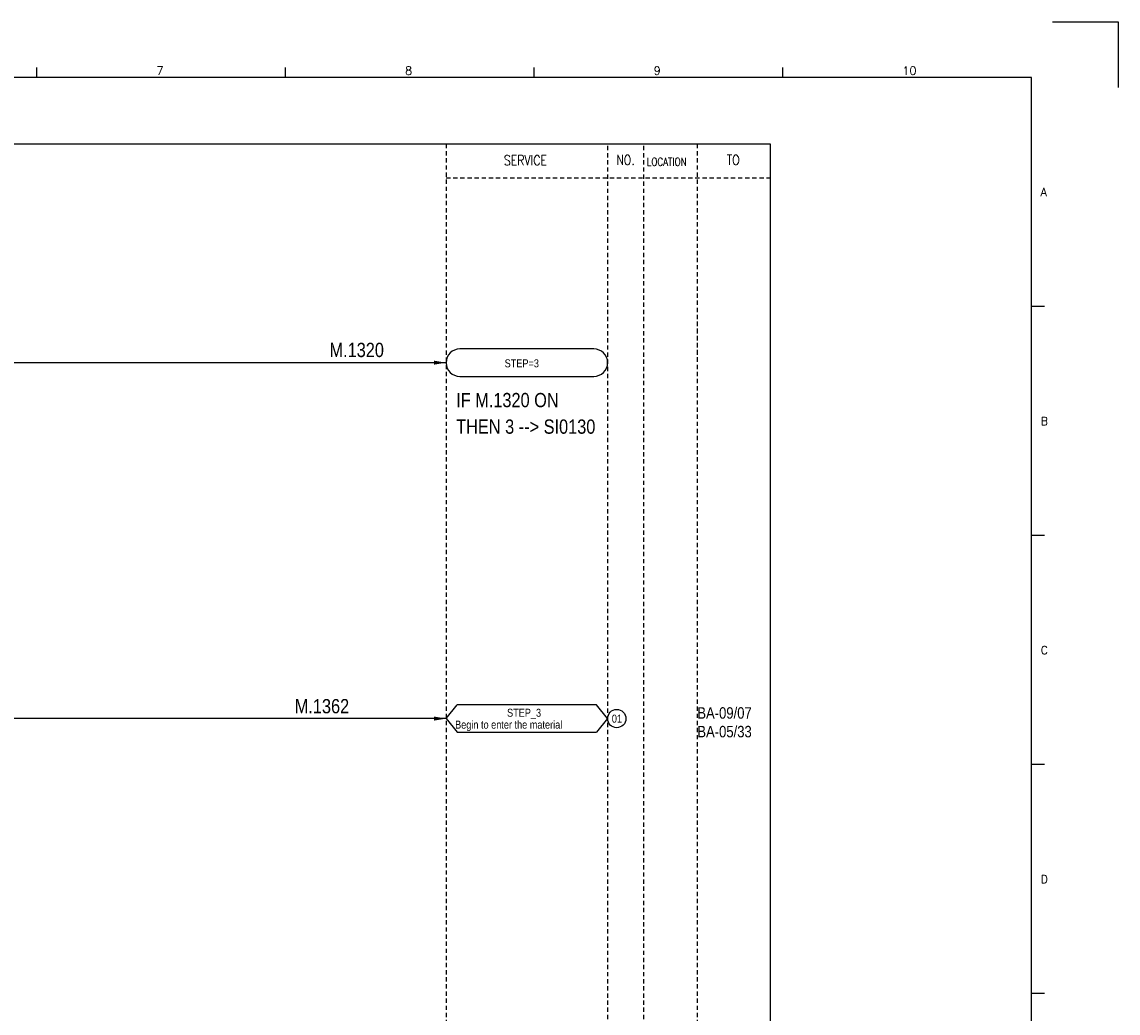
# Model space of a CAD drawing. Extents: x 937 to 1903, y -238 to 444.
# Tile 4 of 4: x 1518 to 1903, y 97 to 444. Entities that reach past the tile are written whole.
import ezdxf
from ezdxf.enums import TextEntityAlignment as Align

# ---------------------------------------------------------------- set-up
doc = ezdxf.new("R2010")
doc.units = 0
doc.header["$MEASUREMENT"] = 0
doc.linetypes.add('HIDDEN', pattern=[4, 1.5, -1, 1.5])
doc.layers.get('0').update_dxf_attribs({"linetype": 'CONTINUOUS'})
doc.layers.get('DEFPOINTS').update_dxf_attribs({"linetype": 'CONTINUOUS'})
for name, color, linetype in [('CON', 4, 'CONTINUOUS'), ('DCS', 7, 'CONTINUOUS'), ('HID', 2, 'HIDDEN'), ('圖框CON', 4, 'CONTINUOUS'), ('框線', 6, 'CONTINUOUS')]:
    doc.layers.add(name, color=color, linetype=linetype)
doc.styles.add('DAYUKP', font='complex', dxfattribs={"bigfont": 'DAYUKP.SHX'})
doc.styles.add('ROMANS', font='romans', dxfattribs={"width": 0.8})
doc.styles.add('style3', font='ARIALN.TTF')

# ---------------------------------------------------------------- blocks, each defined once
blk = doc.blocks.new('LEADER')
at = {"layer": 'CON'}
blk.add_solid([(0.85, -0.57), (0.85, -1.57), (3.85, -1.07)], dxfattribs=at)
blk = doc.blocks.new('1')
at = {"layer": 'DEFPOINTS'}
blk.add_lwpolyline([(2189, 689.33), (2211.97, 689.33), (2211.97, 666.36)], dxfattribs=at)
at = {"layer": '圖框CON'}
for p, q in [((1832.37, 669.85), (1832.37, 673.29)), ((1919.66, 669.85), (1919.66, 673.29)), ((2006.95, 669.85), (2006.95, 673.29)), ((2094.24, 669.85), (2094.24, 673.29)), ((2186.14, 589.41), (2181.53, 589.41)), ((2186.14, 509.01), (2181.53, 509.01)), ((2186.14, 428.61), (2181.53, 428.61)), ((2186.14, 348.2), (2181.53, 348.2))]:
    blk.add_line(p, q, dxfattribs=at)
at = {"layer": '框線'}
for p, q in [((2181.53, 669.81), (1308.62, 669.81)), ((2181.53, 26.6), (2181.53, 669.81))]:
    blk.add_line(p, q, dxfattribs=at)
at = {"style": 'DAYUKP'}
for s, height, p in [('7', 2.87, (1874.39, 670.78)), ('8', 2.87, (1961.68, 670.78)), ('9', 2.87, (2048.97, 670.78)), ('10', 2.871, (2136.26, 670.78))]:
    blk.add_text(s, height=height, dxfattribs=at).set_placement(p)
for s, p in [('A', (2184.79, 629.6)), ('B', (2184.79, 549.2)), ('C', (2184.79, 468.8)), ('D', (2184.79, 388.39))]:
    blk.add_text(s, height=2.87, dxfattribs=at).set_placement(p, align=Align.MIDDLE_LEFT)

msp = doc.modelspace()

# ---------------------------------------------------------------- linework, layer by layer
at = {"layer": 'CON', "color": 6}
for p, q in [((1718.5, 329.67), (1671.43, 329.67)), ((1671.43, 320.04), (1718.5, 320.04)), ((1666.61, 199.91), (1670.51, 204.72)), ((1719.41, 204.72), (1670.51, 204.72)), ((1723.31, 199.91), (1719.41, 204.72)), ((1666.61, 199.91), (1670.51, 195.09)), ((1723.31, 199.91), (1719.41, 195.09)), ((1670.51, 195.09), (1719.41, 195.09))]:
    msp.add_line(p, q, dxfattribs=at)
at = {"layer": 'CON'}
for p, q in [((1666.61, 324.85), (1404.19, 324.85)), ((1666.61, 199.91), (1221.18, 199.91))]:
    msp.add_line(p, q, dxfattribs=at)
msp.add_lwpolyline([(1066.36, 401.62), (1780.36, 401.62), (1780.36, -98.18), (1066.36, -98.18)], close=True, dxfattribs=at)
msp.add_circle((1726.53, 199.91), 3.21, dxfattribs=at)
at = {"layer": 'CON', "color": 6}
for centre, start, end in [((1671.43, 324.85), 90, 270), ((1718.5, 324.85), 270, 90)]:
    msp.add_arc(centre, 4.82, start, end, dxfattribs=at)
at = {"layer": 'HID'}
for p, q in [((1666.61, 401.62), (1666.61, -98.18)), ((1723.31, 400.92), (1723.31, -98.18)), ((1735.91, 400.92), (1735.91, -98.18)), ((1754.81, 401.62), (1754.81, -98.18)), ((1666.61, 389.72), (1780.36, 389.72)), ((1754.81, 339.32), (1754.81, 326.72))]:
    msp.add_line(p, q, dxfattribs=at)

# ---------------------------------------------------------------- block references
msp.add_blockref('1', (-309.46, -244.86))
at = {"layer": 'CON', "xscale": 1.4, "yscale": 1.4, "zscale": 1.4}
for p in [(1661.22, 326.35), (1661.22, 201.4)]:
    msp.add_blockref('LEADER', p, dxfattribs=at)

# ---------------------------------------------------------------- texts
at = {"layer": 'CON', "style": 'ROMANS', "width": 0.8}
for s, p in [('SERVICE', (1694.47, 395.89)), ('NO.', (1729.61, 396.02)), ('TO', (1767.41, 396.02))]:
    msp.add_text(s, height=3.5, dxfattribs=at).set_placement(p, align=Align.MIDDLE)
msp.add_text('LOCATION', height=2.8, dxfattribs=at).set_placement((1737.05, 393.12), align=Align.BOTTOM_LEFT)
at = {"layer": 'CON', "style": 'style3'}
for s, p in [('STEP=3', (1687.17, 322.38)), ('STEP_3', (1688.02, 199.71)), ('01', (1724.8, 197.63)), ('Begin to enter the material', (1669.78, 195.53))]:
    msp.add_text(s, height=2.8, dxfattribs=at).set_placement(p, align=Align.BOTTOM_LEFT)
for s, p in [('BA-09/07', (1754.81, 199.88)), ('BA-05/33', (1754.81, 193.33))]:
    msp.add_text(s, height=4, dxfattribs=at).set_placement(p)
at = {"layer": 'DCS', "linetype": 'ByBlock', "style": 'style3'}
for s, p in [('M.1320', (1625.69, 326.82)), ('IF M.1320 ON', (1670.16, 309.22)), ('THEN 3 --> SI0130', (1670.16, 299.9)), ('M.1362', (1613.49, 201.76))]:
    msp.add_text(s, height=5, dxfattribs=at).set_placement(p)

doc.saveas('drawing.dxf')
